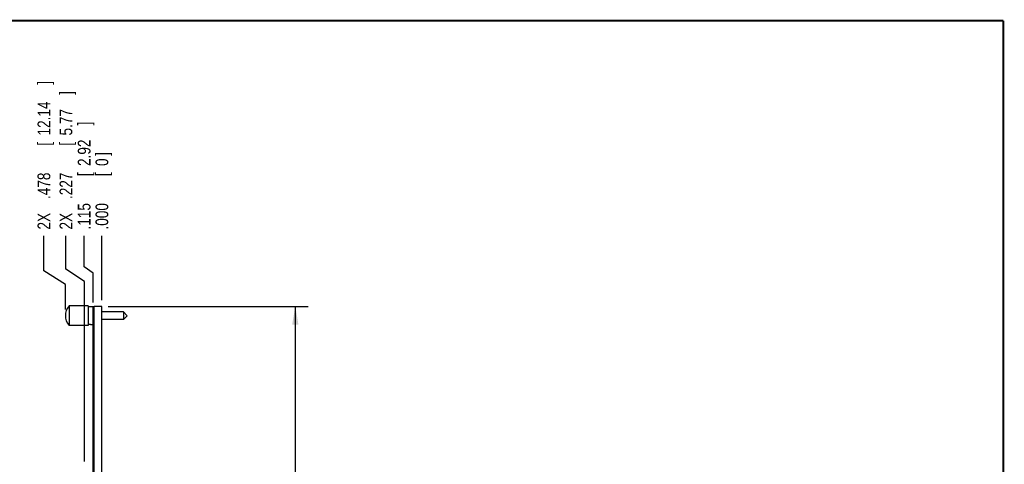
# Model space of a CAD drawing. Header units: inches. Extents: x 0.2 to 16.8, y 0.1 to 10.8.
# Tile 10 of 10: x 7.1 to 16.8, y 6.4 to 10.8. Entities that reach past the tile are written whole.
import ezdxf

# ---------------------------------------------------------------- set-up
doc = ezdxf.new("R2010")
doc.units = ezdxf.units.IN
doc.header["$LTSCALE"] = 0.935
doc.header["$MEASUREMENT"] = 0
doc.layers.get('0').update_dxf_attribs({"linetype": 'CONTINUOUS'})
doc.layers.add('DIMENSIONS', color=7, linetype='CONTINUOUS')
doc.styles.get("Standard").update_dxf_attribs({"font": 'txt', "width": 0.8})
doc.dimstyles.new('DIMSTYLE_1', dxfattribs={"dimtxt": 0.125, "dimasz": 0.18, "dimexe": 0.18, "dimexo": 0.0625, "dimgap": 0.09, "dimtad": 0, "dimtih": 1, "dimtoh": 1, "dimdec": 3, "dimlfac": 1.333333, "dimzin": 4, "dimdsep": 46, "dimtxsty": 'STANDARD', "dimblk": '_FILLED', "dimblk1": '_FILLED', "dimblk2": '_FILLED', "dimcen": 0.09, "dimadec": 0, "dimazin": 0, "dimtp": 0.005, "dimtm": 0.005, "dimtfac": 1, "dimtdec": 3, "dimtofl": 0, "dimtmove": 0, "dimatfit": 3, "dimldrblk": '_FILLED', "dimfxl": 1, "dimtolj": 1, "dimtzin": 4, "dimarcsym": 0})
doc.dimstyles.new('DIMSTYLE_2', dxfattribs={"dimtxt": 0.125, "dimasz": 0.18, "dimexe": 0.18, "dimexo": 0.0625, "dimgap": 0.09, "dimtad": 0, "dimtih": 1, "dimtoh": 1, "dimdec": 3, "dimlfac": 1.333333, "dimzin": 4, "dimdsep": 46, "dimtxsty": 'STANDARD', "dimblk": '_FILLED', "dimblk1": '_FILLED', "dimblk2": '_FILLED', "dimcen": 0.09, "dimadec": 0, "dimazin": 0, "dimtp": 0.005, "dimtm": 0.005, "dimtfac": 1, "dimtdec": 3, "dimtofl": 0, "dimtmove": 0, "dimatfit": 3, "dimldrblk": '_FILLED', "dimfxl": 1, "dimtolj": 1, "dimtzin": 4, "dimarcsym": 0})

# ---------------------------------------------------------------- blocks, each defined once
blk = doc.blocks.new('_FILLED')
at = {"color": 0, "linetype": 'BYBLOCK'}
blk.add_solid([(0, 0), (-1, 0.174), (-1, -0.174)], dxfattribs=at)
blk = doc.blocks.new('*D5')
at = {"layer": 'DIMENSIONS', "color": 2, "linetype": 'CONTINUOUS'}
for p, q in [((7.9541, 7.9477), (9.9173, 7.9477)), ((9.7923, 7.9477), (9.7923, 5.6186)), ((9.7923, 2.8387), (9.7923, 5.3686)), ((7.8791, 2.8387), (9.9173, 2.8387))]:
    blk.add_line(p, q, dxfattribs=at)
at = {"layer": 'DIMENSIONS', "color": 2, "linetype": 'CONTINUOUS', "xscale": 0.18, "yscale": 0.18, "zscale": 0.18}
for p, rotation in [((9.7923, 7.9477), 90), ((9.7923, 2.8387), 270)]:
    blk.add_blockref('_FILLED', p, dxfattribs=dict(at, rotation=rotation))
at = {"layer": 'DIMENSIONS', "color": 2, "linetype": 'CONTINUOUS', "width": 0.8}
for s, p in [('6.812', (9.0798, 5.4311)), ('[', (9.7048, 5.4311)), ('173.02', (9.8048, 5.4311)), (']', (10.4048, 5.4311))]:
    blk.add_text(s, height=0.125, dxfattribs=at).set_placement(p)
blk = doc.blocks.new('*D6')
at = {"layer": 'DIMENSIONS', "color": 2, "linetype": 'CONTINUOUS'}
for p, q in [((7.7172, 8.3382), (7.7172, 8.642)), ((7.8053, 8.2747), (7.7172, 8.3382)), ((7.8053, 7.9862), (7.8053, 8.2747))]:
    blk.add_line(p, q, dxfattribs=at)
at = {"layer": 'DIMENSIONS', "color": 2, "linetype": 'CONTINUOUS', "width": 0.8}
for s, p in [(']', (7.7797, 9.7295)), ('2.92', (7.7797, 9.3295)), ('[', (7.7797, 9.2295)), ('.115', (7.7797, 8.7045))]:
    blk.add_text(s, height=0.125, rotation=90, dxfattribs=at).set_placement(p)
blk = doc.blocks.new('*D7')
at = {"layer": 'DIMENSIONS', "color": 2, "linetype": 'CONTINUOUS'}
for p, q in [((7.3214, 8.2971), (7.3214, 8.642)), ((7.533, 8.1627), (7.3214, 8.2971)), ((7.533, 7.9195), (7.533, 8.1627))]:
    blk.add_line(p, q, dxfattribs=at)
at = {"layer": 'DIMENSIONS', "color": 2, "linetype": 'CONTINUOUS', "width": 0.8}
for s, p in [(']', (7.3839, 10.1295)), ('12.14', (7.3839, 9.6295)), ('[', (7.3839, 9.5295)), ('.478', (7.3839, 9.0045)), ('2X ', (7.3839, 8.7045))]:
    blk.add_text(s, height=0.125, rotation=90, dxfattribs=at).set_placement(p)
blk = doc.blocks.new('*D8')
at = {"layer": 'DIMENSIONS', "color": 2, "linetype": 'CONTINUOUS'}
for p, q in [((7.538, 8.3158), (7.538, 8.642)), ((7.7213, 8.1925), (7.538, 8.3158)), ((7.7213, 6.4225), (7.7213, 8.1925))]:
    blk.add_line(p, q, dxfattribs=at)
at = {"layer": 'DIMENSIONS', "color": 2, "linetype": 'CONTINUOUS', "width": 0.8}
for s, p in [(']', (7.6005, 10.0295)), ('5.77', (7.6005, 9.6295)), ('[', (7.6005, 9.5295)), ('.227', (7.6005, 9.0045)), ('2X ', (7.6005, 8.7045))]:
    blk.add_text(s, height=0.125, rotation=90, dxfattribs=at).set_placement(p)
blk = doc.blocks.new('*D9')
at = {"layer": 'DIMENSIONS', "color": 2, "linetype": 'CONTINUOUS'}
blk.add_line((7.8916, 8.0102), (7.8916, 8.642), dxfattribs=at)
at = {"layer": 'DIMENSIONS', "color": 2, "linetype": 'CONTINUOUS', "width": 0.8}
for s, p in [(']', (7.9541, 9.4295)), ('0', (7.9541, 9.3295)), ('[', (7.9541, 9.2295)), ('.000', (7.9541, 8.7045))]:
    blk.add_text(s, height=0.125, rotation=90, dxfattribs=at).set_placement(p)

msp = doc.modelspace()

# ---------------------------------------------------------------- linework, layer by layer
at = {"color": 7, "linetype": 'CONTINUOUS'}
for p, q in [((7.56833, 7.95339), (7.56833, 7.7606)), ((7.57583, 7.95339), (7.56833, 7.95339)), ((7.57583, 7.95339), (7.57583, 7.9545)), ((7.75733, 7.9545), (7.57583, 7.9545)), ((7.75733, 7.9545), (7.75733, 7.7595)), ((7.77983, 7.94478), (7.75733, 7.94478)), ((7.77983, 7.94478), (7.77983, 7.9455)), ((7.81658, 7.9455), (7.77983, 7.9455)), ((7.80533, 2.84625), (7.80533, 7.93875)), ((7.80533, 7.93875), (7.81658, 7.93875)), ((7.81658, 2.83875), (7.81658, 7.94775)), ((7.89158, 7.94775), (7.81658, 7.94775)), ((7.89158, 2.83875), (7.89158, 7.94775)), ((7.80533, 7.92375), (7.81658, 7.92375)), ((8.10458, 7.89375), (7.89158, 7.89375)), ((8.10458, 7.89375), (8.10458, 7.82025)), ((8.14133, 7.857), (8.10458, 7.89375)), ((8.14133, 7.857), (8.10458, 7.82025)), ((7.57583, 7.7606), (7.56833, 7.7606)), ((7.57583, 7.7595), (7.57583, 7.7606)), ((7.75733, 7.7595), (7.57583, 7.7595)), ((7.77983, 7.76921), (7.75733, 7.76921)), ((7.77983, 7.7685), (7.77983, 7.76921)), ((7.80533, 7.7685), (7.77983, 7.7685)), ((8.10458, 7.82025), (7.89158, 7.82025))]:
    msp.add_line(p, q, dxfattribs=at)
at = {"color": 7, "linetype": 'CONTINUOUS', "const_width": 0.02}
for points in [[(16.75, 10.75859), (0.25, 10.75859)], [(16.75, 0.25859), (16.75, 10.75859)]]:
    msp.add_lwpolyline(points, dxfattribs=at)
at = {"color": 7, "linetype": 'CONTINUOUS'}
msp.add_arc((7.68232, 7.857), 0.14929, 139.780138, 220.219862, dxfattribs=at)

# ---------------------------------------------------------------- dimensions: what is measured, and where the dimension line sits
at = {"layer": 'DIMENSIONS', "color": 2, "linetype": 'CONTINUOUS'}
for feature_location, offset, picture, middle in [((7.53303, 7.9195), (-0.21164, 0.7225), '*D7', (7.32139, 9.467)), ((7.72133, 6.42247), (-0.18334, 2.21953), '*D8', (7.53799, 9.417))]:
    dim = msp.add_ordinate_dim(feature_location=feature_location, offset=offset, dtype=0, origin=(7.89158, 7.94775), text='2X <>', dimstyle='DIMSTYLE_1', dxfattribs=at)
    dim.commit()
    dim.dimension.update_dxf_attribs({"geometry": picture, "text_midpoint": middle})
for feature_location, offset, dtype, origin, picture, middle in [((7.80533, 7.98625), (-0.08808, 0.65575), 0, (7.89158, 7.94775), '*D6', (7.71724, 9.267)), ((7.8915760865, 8.0102465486), (0, 0.6317499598), 1, (7.8915760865, 7.9477465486), '*D9', (7.8915760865, 9.1169965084))]:
    dim = msp.add_ordinate_dim(feature_location=feature_location, offset=offset, dtype=dtype, origin=origin, dimstyle='DIMSTYLE_1', dxfattribs=at)
    dim.commit()
    dim.dimension.update_dxf_attribs({"geometry": picture, "text_midpoint": middle})
dim = msp.add_linear_dim(base=(9.79225, 2.83875), p1=(7.95408, 7.94775), p2=(7.87908, 2.83875), angle=270, dimstyle='DIMSTYLE_2', dxfattribs=at)
dim.commit()
dim.dimension.update_dxf_attribs({"geometry": '*D5', "text_midpoint": (9.79225, 5.49363), "dimtype": 160})

doc.saveas('drawing.dxf')
